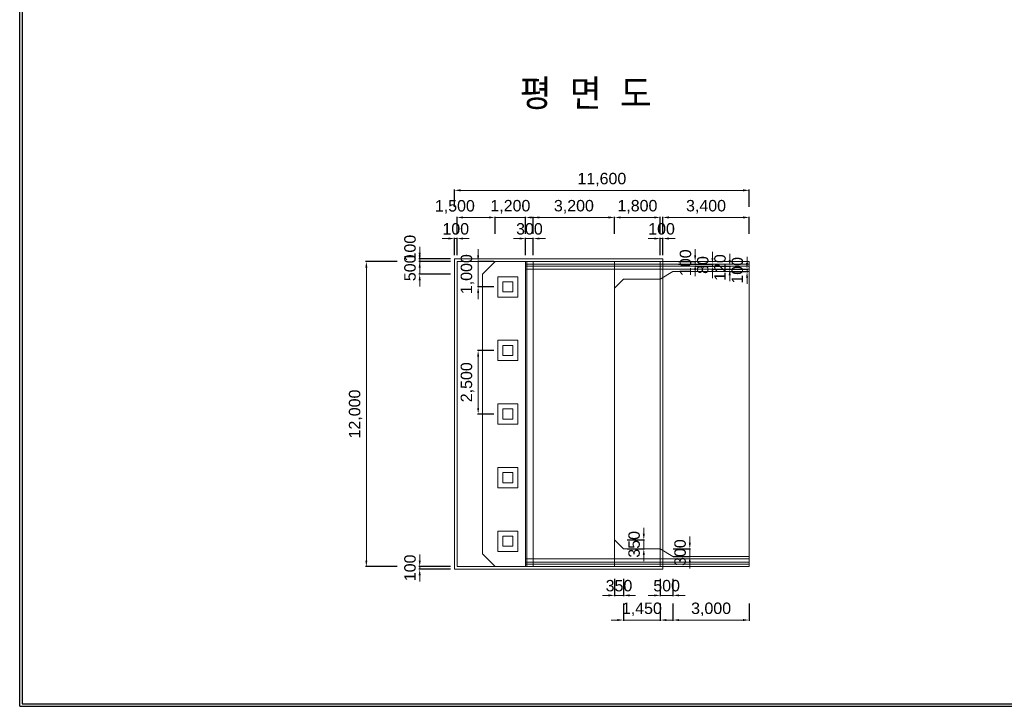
# Model space of a CAD drawing. Header units: metres. Extents: x -5059821 to -4982321, y -15782685 to -15728685.
# Tile 1 of 3: x -5059821 to -5021071, y -15782685 to -15755685. Entities that reach past the tile are written whole.
import ezdxf
from ezdxf.enums import TextEntityAlignment as Align

# ---------------------------------------------------------------- set-up
doc = ezdxf.new("R2010")
doc.units = ezdxf.units.M
doc.header["$MEASUREMENT"] = 0
doc.layers.get('Defpoints').update_dxf_attribs({"lineweight": 0})
for name, color, linetype, lineweight in [('A-DIM01', 1, 'Continuous', 0), ('Concrete', 4, 'Continuous', 0), ('Text', 3, 'Continuous', 0)]:
    doc.layers.add(name, color=color, linetype=linetype, lineweight=lineweight)
doc.styles.get("Standard").update_dxf_attribs({"font": 'txt', "height": 5})
doc.styles.add('style2', font='arial.ttf')
doc.styles.add('돋움', font='txt')
doc.dimstyles.new('DIM01', dxfattribs={"dimtxt": 3.5, "dimasz": 0.8, "dimexe": 2, "dimexo": 10, "dimgap": 1.25, "dimtad": 1, "dimdec": 0, "dimzin": 0, "dimtxsty": '돋움', "dimcen": 0.09, "dimclrd": 1, "dimclre": 1, "dimclrt": 256, "dimadec": 0, "dimazin": 0, "dimtfac": 0.072, "dimtdec": 0, "dimtix": 1, "dimtmove": 2, "dimatfit": 3, "dimfxl": 1, "dimtolj": 1, "dimtzin": 0, "dimlwd": -1, "dimarcsym": 0})

# ---------------------------------------------------------------- blocks, each defined once
blk = doc.blocks.new('*D165')
at = {"layer": 'A-DIM01', "color": 1}
for p, q in [((-5044078, -15764852), (-5044078, -15764612)), ((-5044078, -15765092), (-5044078, -15765192)), ((-5044078, -15765432), (-5044078, -15765672))]:
    blk.add_line(p, q, dxfattribs=at)
at = {"layer": 'A-DIM01', "color": 1, "lineweight": -2}
for p, q in [((-5042860, -15765092), (-5044108, -15765092)), ((-5042860, -15765192), (-5044108, -15765192))]:
    blk.add_line(p, q, dxfattribs=at)
at = {"layer": 'A-DIM01', "color": 1}
for points in [[(-5044118, -15764852), (-5044038, -15764852), (-5044078, -15765092)], [(-5044118, -15765432), (-5044038, -15765432), (-5044078, -15765192)]]:
    blk.add_solid(points, dxfattribs=at)
at = {"layer": 'Defpoints', "color": 0}
for p in [(-5044078, -15765192), (-5042710, -15765092), (-5042710, -15765192)]:
    blk.add_point(p, dxfattribs=at)
at = {"layer": 'A-DIM01', "color": 7, "insert": (-5044458, -15764669), "char_height": 450, "attachment_point": 5, "rotation": 90, "style": 'style2'}
blk.add_mtext('\\A1;100', dxfattribs=at)
blk = doc.blocks.new('*D167')
at = {"layer": 'A-DIM01', "color": 1}
for p, q in [((-5044078, -15764952), (-5044078, -15764712)), ((-5044078, -15765192), (-5044078, -15765692)), ((-5044078, -15765932), (-5044078, -15766172))]:
    blk.add_line(p, q, dxfattribs=at)
at = {"layer": 'A-DIM01', "color": 1, "lineweight": -2}
for p, q in [((-5042860, -15765192), (-5044108, -15765192)), ((-5042860, -15765692), (-5044108, -15765692))]:
    blk.add_line(p, q, dxfattribs=at)
at = {"layer": 'A-DIM01', "color": 1}
for points in [[(-5044118, -15764952), (-5044038, -15764952), (-5044078, -15765192)], [(-5044118, -15765932), (-5044038, -15765932), (-5044078, -15765692)]]:
    blk.add_solid(points, dxfattribs=at)
at = {"layer": 'Defpoints', "color": 0}
for p in [(-5042710, -15765192), (-5044078, -15765692), (-5042710, -15765692)]:
    blk.add_point(p, dxfattribs=at)
at = {"layer": 'A-DIM01', "color": 7, "insert": (-5044458, -15765442), "char_height": 450, "attachment_point": 5, "rotation": 90, "style": 'style2'}
blk.add_mtext('\\A1;500', dxfattribs=at)
blk = doc.blocks.new('*D169')
at = {"layer": 'A-DIM01', "color": 1, "lineweight": -2}
for p, q in [((-5044960, -15765192), (-5046208, -15765192)), ((-5044960, -15777192), (-5046208, -15777192))]:
    blk.add_line(p, q, dxfattribs=at)
at = {"layer": 'A-DIM01', "color": 1}
blk.add_line((-5046178, -15765432), (-5046178, -15776952), dxfattribs=at)
for points in [[(-5046218, -15765432), (-5046138, -15765432), (-5046178, -15765192)], [(-5046218, -15776952), (-5046138, -15776952), (-5046178, -15777192)]]:
    blk.add_solid(points, dxfattribs=at)
at = {"layer": 'Defpoints', "color": 0}
for p in [(-5044810, -15765192), (-5046178, -15777192), (-5044810, -15777192)]:
    blk.add_point(p, dxfattribs=at)
at = {"layer": 'A-DIM01', "color": 7, "insert": (-5046599, -15771192), "char_height": 450, "attachment_point": 5, "rotation": 90, "style": 'style2'}
blk.add_mtext('\\A1;12,000', dxfattribs=at)
blk = doc.blocks.new('*D171')
at = {"layer": 'A-DIM01', "color": 1}
for p, q in [((-5041778, -15764952), (-5041778, -15764712)), ((-5041778, -15765192), (-5041778, -15766192)), ((-5041778, -15766432), (-5041778, -15766672))]:
    blk.add_line(p, q, dxfattribs=at)
at = {"layer": 'A-DIM01', "color": 1, "lineweight": -2}
for p, q in [((-5041160, -15765192), (-5041808, -15765192)), ((-5041160, -15766192), (-5041808, -15766192))]:
    blk.add_line(p, q, dxfattribs=at)
at = {"layer": 'A-DIM01', "color": 1}
for points in [[(-5041818, -15764952), (-5041738, -15764952), (-5041778, -15765192)], [(-5041818, -15766432), (-5041738, -15766432), (-5041778, -15766192)]]:
    blk.add_solid(points, dxfattribs=at)
at = {"layer": 'Defpoints', "color": 0}
for p in [(-5041010, -15765192), (-5041778, -15766192), (-5041010, -15766192)]:
    blk.add_point(p, dxfattribs=at)
at = {"layer": 'A-DIM01', "color": 7, "insert": (-5042199, -15765692), "char_height": 450, "attachment_point": 5, "rotation": 90, "style": 'style2'}
blk.add_mtext('\\A1;1,000', dxfattribs=at)
blk = doc.blocks.new('*D173')
at = {"layer": 'A-DIM01', "color": 1, "lineweight": -2}
for p, q in [((-5041160, -15768692), (-5041808, -15768692)), ((-5041160, -15771192), (-5041808, -15771192))]:
    blk.add_line(p, q, dxfattribs=at)
at = {"layer": 'A-DIM01', "color": 1}
blk.add_line((-5041778, -15768932), (-5041778, -15770952), dxfattribs=at)
for points in [[(-5041818, -15768932), (-5041738, -15768932), (-5041778, -15768692)], [(-5041818, -15770952), (-5041738, -15770952), (-5041778, -15771192)]]:
    blk.add_solid(points, dxfattribs=at)
at = {"layer": 'Defpoints', "color": 0}
for p in [(-5041010, -15768692), (-5041778, -15771192), (-5041010, -15771192)]:
    blk.add_point(p, dxfattribs=at)
at = {"layer": 'A-DIM01', "color": 7, "insert": (-5042199, -15769942), "char_height": 450, "attachment_point": 5, "rotation": 90, "style": 'style2'}
blk.add_mtext('\\A1;2,500', dxfattribs=at)
blk = doc.blocks.new('*D175')
at = {"layer": 'A-DIM01', "color": 1, "lineweight": -2}
for p, q in [((-5042710, -15764942), (-5042710, -15764261)), ((-5042610, -15764942), (-5042610, -15764261))]:
    blk.add_line(p, q, dxfattribs=at)
at = {"layer": 'A-DIM01', "color": 1}
for p, q in [((-5042950, -15764291), (-5043190, -15764291)), ((-5042610, -15764291), (-5042710, -15764291)), ((-5042370, -15764291), (-5042130, -15764291))]:
    blk.add_line(p, q, dxfattribs=at)
for points in [[(-5042950, -15764251), (-5042950, -15764331), (-5042710, -15764291)], [(-5042370, -15764251), (-5042370, -15764331), (-5042610, -15764291)]]:
    blk.add_solid(points, dxfattribs=at)
at = {"layer": 'Defpoints', "color": 0}
for p in [(-5042710, -15764291), (-5042710, -15765092), (-5042610, -15765092)]:
    blk.add_point(p, dxfattribs=at)
at = {"layer": 'A-DIM01', "color": 7, "insert": (-5042660, -15763912), "char_height": 450, "attachment_point": 5, "style": 'style2'}
blk.add_mtext('\\A1;100', dxfattribs=at)
blk = doc.blocks.new('*D177')
at = {"layer": 'A-DIM01', "color": 1, "lineweight": -2}
for p, q in [((-5042610, -15764111), (-5042610, -15763431)), ((-5041110, -15764111), (-5041110, -15763431))]:
    blk.add_line(p, q, dxfattribs=at)
at = {"layer": 'A-DIM01', "color": 1}
blk.add_line((-5041350, -15763461), (-5042370, -15763461), dxfattribs=at)
for points in [[(-5042370, -15763421), (-5042370, -15763501), (-5042610, -15763461)], [(-5041350, -15763421), (-5041350, -15763501), (-5041110, -15763461)]]:
    blk.add_solid(points, dxfattribs=at)
at = {"layer": 'Defpoints', "color": 0}
for p in [(-5042610, -15763461), (-5042610, -15764261), (-5041110, -15764261)]:
    blk.add_point(p, dxfattribs=at)
at = {"layer": 'A-DIM01', "color": 7, "insert": (-5042695, -15763045), "char_height": 450, "attachment_point": 5, "style": 'style2'}
blk.add_mtext('\\A1;1,500', dxfattribs=at)
blk = doc.blocks.new('*D179')
at = {"layer": 'A-DIM01', "color": 1}
for p, q in [((-5041350, -15763461), (-5041590, -15763461)), ((-5039910, -15763461), (-5041110, -15763461)), ((-5039670, -15763461), (-5039430, -15763461))]:
    blk.add_line(p, q, dxfattribs=at)
at = {"layer": 'A-DIM01', "color": 1, "lineweight": -2}
for p, q in [((-5041110, -15764111), (-5041110, -15763431)), ((-5039910, -15764111), (-5039910, -15763431))]:
    blk.add_line(p, q, dxfattribs=at)
at = {"layer": 'A-DIM01', "color": 1}
for points in [[(-5041350, -15763421), (-5041350, -15763501), (-5041110, -15763461)], [(-5039670, -15763421), (-5039670, -15763501), (-5039910, -15763461)]]:
    blk.add_solid(points, dxfattribs=at)
at = {"layer": 'Defpoints', "color": 0}
for p in [(-5041110, -15763461), (-5041110, -15764261), (-5039910, -15764261)]:
    blk.add_point(p, dxfattribs=at)
at = {"layer": 'A-DIM01', "color": 7, "insert": (-5040510, -15763040), "char_height": 450, "attachment_point": 5, "style": 'style2'}
blk.add_mtext('\\A1;1,200', dxfattribs=at)
blk = doc.blocks.new('*D181')
at = {"layer": 'A-DIM01', "color": 1, "lineweight": -2}
for p, q in [((-5039910, -15764942), (-5039910, -15764261)), ((-5039610, -15764942), (-5039610, -15764261))]:
    blk.add_line(p, q, dxfattribs=at)
at = {"layer": 'A-DIM01', "color": 1}
for p, q in [((-5040150, -15764291), (-5040390, -15764291)), ((-5039610, -15764291), (-5039910, -15764291)), ((-5039370, -15764291), (-5039130, -15764291))]:
    blk.add_line(p, q, dxfattribs=at)
for points in [[(-5040150, -15764251), (-5040150, -15764331), (-5039910, -15764291)], [(-5039370, -15764251), (-5039370, -15764331), (-5039610, -15764291)]]:
    blk.add_solid(points, dxfattribs=at)
at = {"layer": 'Defpoints', "color": 0}
for p in [(-5039910, -15764291), (-5039910, -15765092), (-5039610, -15765092)]:
    blk.add_point(p, dxfattribs=at)
at = {"layer": 'A-DIM01', "color": 7, "insert": (-5039760, -15763912), "char_height": 450, "attachment_point": 5, "style": 'style2'}
blk.add_mtext('\\A1;300', dxfattribs=at)
blk = doc.blocks.new('*D183')
at = {"layer": 'A-DIM01', "color": 1, "lineweight": -2}
for p, q in [((-5039610, -15764111), (-5039610, -15763431)), ((-5036410, -15764111), (-5036410, -15763431))]:
    blk.add_line(p, q, dxfattribs=at)
at = {"layer": 'A-DIM01', "color": 1}
blk.add_line((-5036650, -15763461), (-5039370, -15763461), dxfattribs=at)
for points in [[(-5039370, -15763421), (-5039370, -15763501), (-5039610, -15763461)], [(-5036650, -15763421), (-5036650, -15763501), (-5036410, -15763461)]]:
    blk.add_solid(points, dxfattribs=at)
at = {"layer": 'Defpoints', "color": 0}
for p in [(-5039610, -15763461), (-5039610, -15764261), (-5036410, -15764261)]:
    blk.add_point(p, dxfattribs=at)
at = {"layer": 'A-DIM01', "color": 7, "insert": (-5038010, -15763040), "char_height": 450, "attachment_point": 5, "style": 'style2'}
blk.add_mtext('\\A1;3,200', dxfattribs=at)
blk = doc.blocks.new('*D185')
at = {"layer": 'A-DIM01', "color": 1, "lineweight": -2}
for p, q in [((-5036410, -15764111), (-5036410, -15763431)), ((-5034610, -15764111), (-5034610, -15763431))]:
    blk.add_line(p, q, dxfattribs=at)
at = {"layer": 'A-DIM01', "color": 1}
blk.add_line((-5034850, -15763461), (-5036170, -15763461), dxfattribs=at)
for points in [[(-5036170, -15763421), (-5036170, -15763501), (-5036410, -15763461)], [(-5034850, -15763421), (-5034850, -15763501), (-5034610, -15763461)]]:
    blk.add_solid(points, dxfattribs=at)
at = {"layer": 'Defpoints', "color": 0}
for p in [(-5036410, -15763461), (-5036410, -15764261), (-5034610, -15764261)]:
    blk.add_point(p, dxfattribs=at)
at = {"layer": 'A-DIM01', "color": 7, "insert": (-5035510, -15763040), "char_height": 450, "attachment_point": 5, "style": 'style2'}
blk.add_mtext('\\A1;1,800', dxfattribs=at)
blk = doc.blocks.new('*D187')
at = {"layer": 'A-DIM01', "color": 1, "lineweight": -2}
for p, q in [((-5034610, -15764942), (-5034610, -15764261)), ((-5034510, -15764942), (-5034510, -15764261))]:
    blk.add_line(p, q, dxfattribs=at)
at = {"layer": 'A-DIM01', "color": 1}
for p, q in [((-5034850, -15764291), (-5035090, -15764291)), ((-5034510, -15764291), (-5034610, -15764291)), ((-5034270, -15764291), (-5034030, -15764291))]:
    blk.add_line(p, q, dxfattribs=at)
for points in [[(-5034850, -15764251), (-5034850, -15764331), (-5034610, -15764291)], [(-5034270, -15764251), (-5034270, -15764331), (-5034510, -15764291)]]:
    blk.add_solid(points, dxfattribs=at)
at = {"layer": 'Defpoints', "color": 0}
for p in [(-5034610, -15764291), (-5034610, -15765092), (-5034510, -15765092)]:
    blk.add_point(p, dxfattribs=at)
at = {"layer": 'A-DIM01', "color": 7, "insert": (-5034560, -15763912), "char_height": 450, "attachment_point": 5, "style": 'style2'}
blk.add_mtext('\\A1;100', dxfattribs=at)
blk = doc.blocks.new('*D189')
at = {"layer": 'A-DIM01', "color": 1, "lineweight": -2}
for p, q in [((-5034510, -15764111), (-5034510, -15763431)), ((-5031110, -15764111), (-5031110, -15763431))]:
    blk.add_line(p, q, dxfattribs=at)
at = {"layer": 'A-DIM01', "color": 1}
blk.add_line((-5031350, -15763461), (-5034270, -15763461), dxfattribs=at)
for points in [[(-5034270, -15763421), (-5034270, -15763501), (-5034510, -15763461)], [(-5031350, -15763421), (-5031350, -15763501), (-5031110, -15763461)]]:
    blk.add_solid(points, dxfattribs=at)
at = {"layer": 'Defpoints', "color": 0}
for p in [(-5034510, -15763461), (-5034510, -15764261), (-5031110, -15764261)]:
    blk.add_point(p, dxfattribs=at)
at = {"layer": 'A-DIM01', "color": 7, "insert": (-5032810, -15763040), "char_height": 450, "attachment_point": 5, "style": 'style2'}
blk.add_mtext('\\A1;3,400', dxfattribs=at)
blk = doc.blocks.new('*D191')
at = {"layer": 'A-DIM01', "color": 1, "lineweight": -2}
for p, q in [((-5042710, -15763045), (-5042710, -15762365)), ((-5031110, -15763045), (-5031110, -15762365))]:
    blk.add_line(p, q, dxfattribs=at)
at = {"layer": 'A-DIM01', "color": 1}
blk.add_line((-5031350, -15762395), (-5042470, -15762395), dxfattribs=at)
for points in [[(-5042470, -15762355), (-5042470, -15762435), (-5042710, -15762395)], [(-5031350, -15762355), (-5031350, -15762435), (-5031110, -15762395)]]:
    blk.add_solid(points, dxfattribs=at)
at = {"layer": 'Defpoints', "color": 0}
for p in [(-5042710, -15762395), (-5042710, -15763195), (-5031110, -15763195)]:
    blk.add_point(p, dxfattribs=at)
at = {"layer": 'A-DIM01', "color": 7, "insert": (-5036910, -15761974), "char_height": 450, "attachment_point": 5, "style": 'style2'}
blk.add_mtext('\\A1;11,600', dxfattribs=at)
blk = doc.blocks.new('*D193')
at = {"layer": 'A-DIM01', "color": 1}
for p, q in [((-5044078, -15776952), (-5044078, -15776712)), ((-5044078, -15777192), (-5044078, -15777292)), ((-5044078, -15777532), (-5044078, -15777772))]:
    blk.add_line(p, q, dxfattribs=at)
at = {"layer": 'A-DIM01', "color": 1, "lineweight": -2}
for p, q in [((-5042860, -15777192), (-5044108, -15777192)), ((-5042860, -15777292), (-5044108, -15777292))]:
    blk.add_line(p, q, dxfattribs=at)
at = {"layer": 'A-DIM01', "color": 1}
for points in [[(-5044118, -15776952), (-5044038, -15776952), (-5044078, -15777192)], [(-5044118, -15777532), (-5044038, -15777532), (-5044078, -15777292)]]:
    blk.add_solid(points, dxfattribs=at)
at = {"layer": 'Defpoints', "color": 0}
for p in [(-5044078, -15777292), (-5042710, -15777192), (-5042710, -15777292)]:
    blk.add_point(p, dxfattribs=at)
at = {"layer": 'A-DIM01', "color": 7, "insert": (-5044458, -15777242), "char_height": 450, "attachment_point": 5, "rotation": 90, "style": 'style2'}
blk.add_mtext('\\A1;100', dxfattribs=at)
blk = doc.blocks.new('*D195')
at = {"layer": 'A-DIM01', "color": 1}
for p, q in [((-5033238, -15764952), (-5033238, -15764712)), ((-5033238, -15765292), (-5033238, -15765192)), ((-5033238, -15765532), (-5033238, -15765772))]:
    blk.add_line(p, q, dxfattribs=at)
at = {"layer": 'A-DIM01', "color": 1, "lineweight": -2}
for p, q in [((-5033889, -15765192), (-5033208, -15765192)), ((-5033889, -15765292), (-5033208, -15765292))]:
    blk.add_line(p, q, dxfattribs=at)
at = {"layer": 'A-DIM01', "color": 1}
for points in [[(-5033278, -15764952), (-5033198, -15764952), (-5033238, -15765192)], [(-5033278, -15765532), (-5033198, -15765532), (-5033238, -15765292)]]:
    blk.add_solid(points, dxfattribs=at)
at = {"layer": 'Defpoints', "color": 0}
for p in [(-5034039, -15765192), (-5034039, -15765292), (-5033238, -15765192)]:
    blk.add_point(p, dxfattribs=at)
at = {"layer": 'A-DIM01', "color": 7, "insert": (-5033618, -15765242), "char_height": 450, "attachment_point": 5, "rotation": 90, "style": 'style2'}
blk.add_mtext('\\A1;100', dxfattribs=at)
blk = doc.blocks.new('*D197')
at = {"layer": 'A-DIM01', "color": 1}
for p, q in [((-5032558, -15765052), (-5032558, -15764812)), ((-5032558, -15765372), (-5032558, -15765292)), ((-5032558, -15765612), (-5032558, -15765852))]:
    blk.add_line(p, q, dxfattribs=at)
at = {"layer": 'A-DIM01', "color": 1, "lineweight": -2}
for p, q in [((-5033208, -15765292), (-5032528, -15765292)), ((-5033208, -15765372), (-5032528, -15765372))]:
    blk.add_line(p, q, dxfattribs=at)
at = {"layer": 'A-DIM01', "color": 1}
for points in [[(-5032598, -15765052), (-5032518, -15765052), (-5032558, -15765292)], [(-5032598, -15765612), (-5032518, -15765612), (-5032558, -15765372)]]:
    blk.add_solid(points, dxfattribs=at)
at = {"layer": 'Defpoints', "color": 0}
for p in [(-5033358, -15765292), (-5033358, -15765372), (-5032558, -15765292)]:
    blk.add_point(p, dxfattribs=at)
at = {"layer": 'A-DIM01', "color": 7, "insert": (-5032937, -15765332), "char_height": 450, "attachment_point": 5, "rotation": 90, "style": 'style2'}
blk.add_mtext('\\A1;80', dxfattribs=at)
blk = doc.blocks.new('*D199')
at = {"layer": 'A-DIM01', "color": 1}
for p, q in [((-5031877, -15765132), (-5031877, -15764892)), ((-5031877, -15765492), (-5031877, -15765372)), ((-5031877, -15765732), (-5031877, -15765972))]:
    blk.add_line(p, q, dxfattribs=at)
at = {"layer": 'A-DIM01', "color": 1, "lineweight": -2}
for p, q in [((-5032528, -15765372), (-5031847, -15765372)), ((-5032528, -15765492), (-5031847, -15765492))]:
    blk.add_line(p, q, dxfattribs=at)
at = {"layer": 'A-DIM01', "color": 1}
for points in [[(-5031917, -15765132), (-5031837, -15765132), (-5031877, -15765372)], [(-5031917, -15765732), (-5031837, -15765732), (-5031877, -15765492)]]:
    blk.add_solid(points, dxfattribs=at)
at = {"layer": 'Defpoints', "color": 0}
for p in [(-5032678, -15765372), (-5031877, -15765372), (-5032678, -15765492)]:
    blk.add_point(p, dxfattribs=at)
at = {"layer": 'A-DIM01', "color": 7, "insert": (-5032257, -15765432), "char_height": 450, "attachment_point": 5, "rotation": 90, "style": 'style2'}
blk.add_mtext('\\A1;120', dxfattribs=at)
blk = doc.blocks.new('*D201')
at = {"layer": 'A-DIM01', "color": 1}
for p, q in [((-5031196, -15765252), (-5031196, -15765012)), ((-5031196, -15765592), (-5031196, -15765492)), ((-5031196, -15765832), (-5031196, -15766072))]:
    blk.add_line(p, q, dxfattribs=at)
at = {"layer": 'A-DIM01', "color": 1, "lineweight": -2}
for p, q in [((-5031847, -15765492), (-5031166, -15765492)), ((-5031847, -15765592), (-5031166, -15765592))]:
    blk.add_line(p, q, dxfattribs=at)
at = {"layer": 'A-DIM01', "color": 1}
for points in [[(-5031236, -15765252), (-5031156, -15765252), (-5031196, -15765492)], [(-5031236, -15765832), (-5031156, -15765832), (-5031196, -15765592)]]:
    blk.add_solid(points, dxfattribs=at)
at = {"layer": 'Defpoints', "color": 0}
for p in [(-5031997, -15765492), (-5031997, -15765592), (-5031196, -15765492)]:
    blk.add_point(p, dxfattribs=at)
at = {"layer": 'A-DIM01', "color": 7, "insert": (-5031576, -15765542), "char_height": 450, "attachment_point": 5, "rotation": 90, "style": 'style2'}
blk.add_mtext('\\A1;100', dxfattribs=at)
blk = doc.blocks.new('*D203')
at = {"layer": 'A-DIM01', "color": 1}
for p, q in [((-5033449, -15776252), (-5033449, -15776012)), ((-5033449, -15776792), (-5033449, -15776492)), ((-5033449, -15777032), (-5033449, -15777272))]:
    blk.add_line(p, q, dxfattribs=at)
at = {"layer": 'A-DIM01', "color": 1, "lineweight": -2}
for p, q in [((-5034099, -15776492), (-5033419, -15776492)), ((-5034099, -15776792), (-5033419, -15776792))]:
    blk.add_line(p, q, dxfattribs=at)
at = {"layer": 'A-DIM01', "color": 1}
for points in [[(-5033489, -15776252), (-5033409, -15776252), (-5033449, -15776492)], [(-5033489, -15777032), (-5033409, -15777032), (-5033449, -15776792)]]:
    blk.add_solid(points, dxfattribs=at)
at = {"layer": 'Defpoints', "color": 0}
for p in [(-5034249, -15776492), (-5033449, -15776492), (-5034249, -15776792)]:
    blk.add_point(p, dxfattribs=at)
at = {"layer": 'A-DIM01', "color": 7, "insert": (-5033829, -15776642), "char_height": 450, "attachment_point": 5, "rotation": 90, "style": 'style2'}
blk.add_mtext('\\A1;300', dxfattribs=at)
blk = doc.blocks.new('*D205')
at = {"layer": 'A-DIM01', "color": 1}
for p, q in [((-5035259, -15775902), (-5035259, -15775662)), ((-5035259, -15776492), (-5035259, -15776142)), ((-5035259, -15776732), (-5035259, -15776972))]:
    blk.add_line(p, q, dxfattribs=at)
at = {"layer": 'A-DIM01', "color": 1, "lineweight": -2}
for p, q in [((-5035910, -15776142), (-5035229, -15776142)), ((-5035910, -15776492), (-5035229, -15776492))]:
    blk.add_line(p, q, dxfattribs=at)
at = {"layer": 'A-DIM01', "color": 1}
for points in [[(-5035299, -15775902), (-5035219, -15775902), (-5035259, -15776142)], [(-5035299, -15776732), (-5035219, -15776732), (-5035259, -15776492)]]:
    blk.add_solid(points, dxfattribs=at)
at = {"layer": 'Defpoints', "color": 0}
for p in [(-5036060, -15776142), (-5035259, -15776142), (-5036060, -15776492)]:
    blk.add_point(p, dxfattribs=at)
at = {"layer": 'A-DIM01', "color": 7, "insert": (-5035639, -15776317), "char_height": 450, "attachment_point": 5, "rotation": 90, "style": 'style2'}
blk.add_mtext('\\A1;350', dxfattribs=at)
blk = doc.blocks.new('*D207')
at = {"layer": 'A-DIM01', "color": 1, "lineweight": -2}
for p, q in [((-5036410, -15777673), (-5036410, -15778354)), ((-5036060, -15777673), (-5036060, -15778354))]:
    blk.add_line(p, q, dxfattribs=at)
at = {"layer": 'A-DIM01', "color": 1}
for p, q in [((-5036650, -15778324), (-5036890, -15778324)), ((-5036410, -15778324), (-5036060, -15778324)), ((-5035820, -15778324), (-5035580, -15778324))]:
    blk.add_line(p, q, dxfattribs=at)
for points in [[(-5036650, -15778284), (-5036650, -15778364), (-5036410, -15778324)], [(-5035820, -15778284), (-5035820, -15778364), (-5036060, -15778324)]]:
    blk.add_solid(points, dxfattribs=at)
at = {"layer": 'Defpoints', "color": 0}
for p in [(-5036410, -15777523), (-5036060, -15777523), (-5036060, -15778324)]:
    blk.add_point(p, dxfattribs=at)
at = {"layer": 'A-DIM01', "color": 7, "insert": (-5036235, -15777944), "char_height": 450, "attachment_point": 5, "style": 'style2'}
blk.add_mtext('\\A1;350', dxfattribs=at)
blk = doc.blocks.new('*D209')
at = {"layer": 'A-DIM01', "color": 1, "lineweight": -2}
for p, q in [((-5036060, -15778642), (-5036060, -15779323)), ((-5034610, -15778642), (-5034610, -15779323))]:
    blk.add_line(p, q, dxfattribs=at)
at = {"layer": 'A-DIM01', "color": 1}
for p, q in [((-5036300, -15779293), (-5036540, -15779293)), ((-5036060, -15779293), (-5034610, -15779293)), ((-5034370, -15779293), (-5034130, -15779293))]:
    blk.add_line(p, q, dxfattribs=at)
for points in [[(-5036300, -15779253), (-5036300, -15779333), (-5036060, -15779293)], [(-5034370, -15779253), (-5034370, -15779333), (-5034610, -15779293)]]:
    blk.add_solid(points, dxfattribs=at)
at = {"layer": 'Defpoints', "color": 0}
for p in [(-5036060, -15778492), (-5034610, -15778492), (-5034610, -15779293)]:
    blk.add_point(p, dxfattribs=at)
at = {"layer": 'A-DIM01', "color": 7, "insert": (-5035335, -15778872), "char_height": 450, "attachment_point": 5, "style": 'style2'}
blk.add_mtext('\\A1;1,450', dxfattribs=at)
blk = doc.blocks.new('*D211')
at = {"layer": 'A-DIM01', "color": 1, "lineweight": -2}
for p, q in [((-5034110, -15778642), (-5034110, -15779323)), ((-5031110, -15778642), (-5031110, -15779323))]:
    blk.add_line(p, q, dxfattribs=at)
at = {"layer": 'A-DIM01', "color": 1}
blk.add_line((-5033870, -15779293), (-5031350, -15779293), dxfattribs=at)
for points in [[(-5033870, -15779253), (-5033870, -15779333), (-5034110, -15779293)], [(-5031350, -15779253), (-5031350, -15779333), (-5031110, -15779293)]]:
    blk.add_solid(points, dxfattribs=at)
at = {"layer": 'Defpoints', "color": 0}
for p in [(-5034110, -15778492), (-5031110, -15778492), (-5031110, -15779293)]:
    blk.add_point(p, dxfattribs=at)
at = {"layer": 'A-DIM01', "color": 7, "insert": (-5032610, -15778872), "char_height": 450, "attachment_point": 5, "style": 'style2'}
blk.add_mtext('\\A1;3,000', dxfattribs=at)
blk = doc.blocks.new('*D213')
at = {"layer": 'A-DIM01', "color": 1, "lineweight": -2}
for p, q in [((-5034610, -15777673), (-5034610, -15778354)), ((-5034110, -15777673), (-5034110, -15778354))]:
    blk.add_line(p, q, dxfattribs=at)
at = {"layer": 'A-DIM01', "color": 1}
for p, q in [((-5034850, -15778324), (-5035090, -15778324)), ((-5034610, -15778324), (-5034110, -15778324)), ((-5033870, -15778324), (-5033630, -15778324))]:
    blk.add_line(p, q, dxfattribs=at)
for points in [[(-5034850, -15778284), (-5034850, -15778364), (-5034610, -15778324)], [(-5033870, -15778284), (-5033870, -15778364), (-5034110, -15778324)]]:
    blk.add_solid(points, dxfattribs=at)
at = {"layer": 'Defpoints', "color": 0}
for p in [(-5034610, -15777523), (-5034110, -15777523), (-5034110, -15778324)]:
    blk.add_point(p, dxfattribs=at)
at = {"layer": 'A-DIM01', "color": 7, "insert": (-5034360, -15777944), "char_height": 450, "attachment_point": 5, "style": 'style2'}
blk.add_mtext('\\A1;500', dxfattribs=at)

msp = doc.modelspace()

# ---------------------------------------------------------------- linework, layer by layer
for p, q in [((-5059820.9, -15782685), (-5059820.9, -15728685)), ((-5059720.9, -15728785), (-5059720.9, -15782585)), ((-5059820.9, -15782685), (-4982320.9, -15782685)), ((-5059720.9, -15782585), (-4982420.9, -15782585))]:
    msp.add_line(p, q)
at = {"layer": 'Concrete', "linetype": 'Continuous', "lineweight": 0}
for p, q in [((-5042609.9, -15765192.1), (-5041609.9, -15765192.1)), ((-5041609.9, -15765192.1), (-5041109.9, -15765192.1)), ((-5041109.9, -15765192.1), (-5039909.9, -15765192.1)), ((-5039909.9, -15765192.1), (-5039909.9, -15765292.1)), ((-5039909.9, -15765292.1), (-5039909.9, -15771192.1)), ((-5039859.9, -15765092.1), (-5039609.9, -15765092.1)), ((-5039859.9, -15765192.1), (-5039609.9, -15765192.1)), ((-5039609.9, -15765092.1), (-5036409.9, -15765092.1)), ((-5039609.9, -15765192.1), (-5036409.9, -15765192.1)), ((-5036409.9, -15765092.1), (-5034609.9, -15765092.1)), ((-5036409.9, -15777192.1), (-5036409.9, -15765192.1)), ((-5036409.9, -15765192.1), (-5034609.9, -15765192.1)), ((-5034609.9, -15765192.1), (-5034609.9, -15777192.1)), ((-5034609.9, -15765192.1), (-5031109.9, -15765192.1)), ((-5034609.9, -15765292.1), (-5031109.9, -15765292.1)), ((-5034609.9, -15765372.1), (-5031109.9, -15765372.1)), ((-5031109.9, -15765192.1), (-5031109.9, -15765492.1)), ((-5034609.9, -15765492.1), (-5031109.9, -15765492.1)), ((-5031109.9, -15771192.1), (-5031109.9, -15765492.1)), ((-5039909.9, -15771192.1), (-5039909.9, -15776892.1)), ((-5031109.9, -15777192.1), (-5031109.9, -15771192.1)), ((-5039909.9, -15776892.1), (-5039909.9, -15777012.1)), ((-5039909.9, -15777012.1), (-5039909.9, -15777192.1)), ((-5034509.9, -15776892.1), (-5031109.9, -15776892.1)), ((-5034509.9, -15777012.1), (-5031109.9, -15777012.1)), ((-5041109.9, -15777192.1), (-5039909.9, -15777192.1)), ((-5039909.9, -15777192.1), (-5039859.9, -15777192.1)), ((-5039609.9, -15777192.1), (-5036409.9, -15777192.1)), ((-5036409.9, -15777192.1), (-5034609.9, -15777192.1)), ((-5034509.9, -15777092.1), (-5031109.9, -15777092.1)), ((-5034509.9, -15777192.1), (-5031109.9, -15777192.1))]:
    msp.add_line(p, q, dxfattribs=at)
at = {"layer": 'Concrete', "linetype": 'Continuous', "lineweight": 0, "flags": 128}
for points in [[(-5034509.9, -15777092.1), (-5034509.9, -15777292.1), (-5042709.9, -15777292.1), (-5042709.9, -15765092.1), (-5034509.9, -15765092.1), (-5034509.9, -15777092.1)], [(-5042609.9, -15765192.1), (-5042609.9, -15777192.1), (-5041109.9, -15777192.1)], [(-5041109.9, -15765192.1), (-5041609.9, -15765692.1), (-5041609.9, -15776692.1), (-5041109.9, -15777192.1)], [(-5034609.9, -15765092.1), (-5039909.9, -15765092.1)], [(-5034609.9, -15765092.1), (-5039909.9, -15765092.1)], [(-5034609.9, -15765092.1), (-5039909.9, -15765092.1)], [(-5039909.9, -15765192.1), (-5039859.9, -15765192.1), (-5039859.9, -15777192.1)], [(-5039909.9, -15765292.1), (-5038491.8, -15765292.1)], [(-5039909.9, -15765372.1), (-5034609.9, -15765372.1)], [(-5039859.9, -15777192.1), (-5039609.9, -15777192.1), (-5039609.9, -15765192.1)], [(-5038491.8, -15765292.1), (-5037023.7, -15765292.1)], [(-5037023.7, -15765292.1), (-5034609.9, -15765292.1)], [(-5039909.9, -15765492.1), (-5034609.9, -15765492.1)], [(-5031109.9, -15765592.1), (-5034109.9, -15765592.1), (-5034609.9, -15765892.1), (-5036059.9, -15765892.1), (-5036409.9, -15766242.1)], [(-5036409.9, -15776142.1), (-5036059.9, -15776492.1), (-5034609.9, -15776492.1), (-5034109.9, -15776792.1), (-5031109.9, -15776792.1)], [(-5039909.9, -15776892.1), (-5036757.6, -15776892.1)], [(-5039909.9, -15777012.1), (-5036757.8, -15777012.1)], [(-5036757.8, -15777012.1), (-5034509.9, -15777012.1)], [(-5036757.6, -15776892.1), (-5034509.9, -15776892.1)], [(-5039909.9, -15777192.1), (-5039959.9, -15777192.1)], [(-5039909.9, -15777092.1), (-5034509.9, -15777092.1)], [(-5034609.9, -15777192.1), (-5034509.9, -15777192.1)]]:
    msp.add_lwpolyline(points, dxfattribs=at)
for points in [[(-5041009.9, -15765792.1), (-5041009.9, -15766592.1), (-5040209.9, -15766592.1), (-5040209.9, -15765792.1), (-5041009.9, -15765792.1)], [(-5040809.9, -15765992.1), (-5040809.9, -15766392.1), (-5040409.9, -15766392.1), (-5040409.9, -15765992.1), (-5040809.9, -15765992.1)], [(-5041009.9, -15768292.1), (-5041009.9, -15769092.1), (-5040209.9, -15769092.1), (-5040209.9, -15768292.1), (-5041009.9, -15768292.1)], [(-5040809.9, -15768492.1), (-5040809.9, -15768892.1), (-5040409.9, -15768892.1), (-5040409.9, -15768492.1), (-5040809.9, -15768492.1)], [(-5041009.9, -15770792.1), (-5041009.9, -15771592.1), (-5040209.9, -15771592.1), (-5040209.9, -15770792.1), (-5041009.9, -15770792.1)], [(-5040809.9, -15770992.1), (-5040809.9, -15771392.1), (-5040409.9, -15771392.1), (-5040409.9, -15770992.1), (-5040809.9, -15770992.1)], [(-5041009.9, -15773292.1), (-5041009.9, -15774092.1), (-5040209.9, -15774092.1), (-5040209.9, -15773292.1), (-5041009.9, -15773292.1)], [(-5040809.9, -15773492.1), (-5040809.9, -15773892.1), (-5040409.9, -15773892.1), (-5040409.9, -15773492.1), (-5040809.9, -15773492.1)], [(-5041009.9, -15775792.1), (-5041009.9, -15776592.1), (-5040209.9, -15776592.1), (-5040209.9, -15775792.1), (-5041009.9, -15775792.1)], [(-5040809.9, -15775992.1), (-5040809.9, -15776392.1), (-5040409.9, -15776392.1), (-5040409.9, -15775992.1), (-5040809.9, -15775992.1)]]:
    msp.add_lwpolyline(points, close=True, dxfattribs=at)

# ---------------------------------------------------------------- texts
at = {"layer": 'Text'}
msp.add_text('평 면 도', height=1050, rotation=359.93921, dxfattribs=at).set_placement((-5037544.2, -15759099.2), align=Align.CENTER)

# ---------------------------------------------------------------- dimensions: what is measured, and where the dimension line sits
at = {"layer": 'A-DIM01', "color": 1}
for base, p1, p2, angle, picture, middle in [((-5042709.9, -15762394.7), (-5031109.9, -15763195.4), (-5042709.9, -15763195.4), 180, '*D191', (-5036909.9, -15761974.3)), ((-5041109.9, -15763460.9), (-5039909.9, -15764261.5), (-5041109.9, -15764261.5), 180, '*D179', (-5040509.9, -15763040.4)), ((-5039609.9, -15763460.9), (-5036409.9, -15764261.5), (-5039609.9, -15764261.5), 180, '*D183', (-5038009.9, -15763040.4)), ((-5036409.9, -15763460.9), (-5034609.9, -15764261.5), (-5036409.9, -15764261.5), 180, '*D185', (-5035509.9, -15763040.4)), ((-5034509.9, -15763460.9), (-5031109.9, -15764261.5), (-5034509.9, -15764261.5), 180, '*D189', (-5032809.9, -15763040.4)), ((-5042709.9, -15764291.5), (-5042609.9, -15765092.1), (-5042709.9, -15765092.1), 180, '*D175', (-5042659.9, -15763911.7)), ((-5039909.9, -15764291.5), (-5039609.9, -15765092.1), (-5039909.9, -15765092.1), 180, '*D181', (-5039759.9, -15763911.6)), ((-5034609.9, -15764291.5), (-5034509.9, -15765092.1), (-5034609.9, -15765092.1), 180, '*D187', (-5034559.9, -15763911.7)), ((-5044078.3, -15765692.1), (-5042709.9, -15765192.1), (-5042709.9, -15765692.1), 270, '*D167', (-5044458, -15765442.1)), ((-5041778.3, -15766192.1), (-5041009.9, -15765192.1), (-5041009.9, -15766192.1), 270, '*D171', (-5042198.7, -15765692.1)), ((-5033238.3, -15765192.1), (-5034038.9, -15765292.1), (-5034038.9, -15765192.1), 90, '*D195', (-5033618, -15765242.1)), ((-5032557.6, -15765292.1), (-5033358.3, -15765372.1), (-5033358.3, -15765292.1), 90, '*D197', (-5032937.4, -15765332.1)), ((-5031877, -15765372.1), (-5032677.6, -15765492.1), (-5032677.6, -15765372.1), 90, '*D199', (-5032256.8, -15765432.1)), ((-5031196.4, -15765492.1), (-5031997, -15765592.1), (-5031997, -15765492.1), 90, '*D201', (-5031576.2, -15765542.1)), ((-5046178.3, -15777192.1), (-5044809.9, -15765192.1), (-5044809.9, -15777192.1), 270, '*D169', (-5046598.7, -15771192.1)), ((-5041778.3, -15771192.1), (-5041009.9, -15768692.1), (-5041009.9, -15771192.1), 270, '*D173', (-5042198.7, -15769942.1)), ((-5035259.2, -15776142.1), (-5036059.9, -15776492.1), (-5036059.9, -15776142.1), 90, '*D205', (-5035639.2, -15776317.1)), ((-5033448.7, -15776492.1), (-5034249.3, -15776792.1), (-5034249.3, -15776492.1), 90, '*D203', (-5033828.6, -15776642.1)), ((-5044078.3, -15777292.1), (-5042709.9, -15777192.1), (-5042709.9, -15777292.1), 270, '*D193', (-5044458, -15777242.1))]:
    dim = msp.add_linear_dim(base=base, p1=p1, p2=p2, angle=angle, dimstyle='DIM01', override={"dimscale": 30, "dimtxt": 15, "dimasz": 8, "dimexe": 1, "dimexo": 5, "dimgap": 5, "dimdsep": 46, "dimlunit": 6, "dimtxsty": 'style2', "dimclrt": 7}, dxfattribs=at)
    dim.commit()
    dim.dimension.update_dxf_attribs({"geometry": picture, "text_midpoint": middle})
for base, p1, p2, angle, picture, middle in [((-5042609.9, -15763460.9), (-5041109.9, -15764261.5), (-5042609.9, -15764261.5), 180, '*D177', (-5042694.8, -15763045.4)), ((-5044078.3, -15765192.1), (-5042709.9, -15765092.1), (-5042709.9, -15765192.1), 270, '*D165', (-5044458, -15764669.2))]:
    dim = msp.add_linear_dim(base=base, p1=p1, p2=p2, angle=angle, dimstyle='DIM01', override={"dimscale": 30, "dimtxt": 15, "dimasz": 8, "dimexe": 1, "dimexo": 5, "dimgap": 5, "dimdsep": 46, "dimlunit": 6, "dimtxsty": 'style2', "dimclrt": 7}, dxfattribs=at)
    dim.commit()
    dim.dimension.update_dxf_attribs({"geometry": picture, "text_midpoint": middle, "dimtype": 160})
for base, p1, p2, picture, middle in [((-5036059.9, -15778323.6), (-5036409.9, -15777523), (-5036059.9, -15777523), '*D207', (-5036234.9, -15777943.7)), ((-5034109.9, -15778323.6), (-5034609.9, -15777523), (-5034109.9, -15777523), '*D213', (-5034359.9, -15777943.9)), ((-5034609.9, -15779292.7), (-5036059.9, -15778492.1), (-5034609.9, -15778492.1), '*D209', (-5035334.9, -15778872.3)), ((-5031109.9, -15779292.7), (-5034109.9, -15778492.1), (-5031109.9, -15778492.1), '*D211', (-5032609.9, -15778872.3))]:
    dim = msp.add_linear_dim(base=base, p1=p1, p2=p2, dimstyle='DIM01', override={"dimscale": 30, "dimtxt": 15, "dimasz": 8, "dimexe": 1, "dimexo": 5, "dimgap": 5, "dimdsep": 46, "dimlunit": 6, "dimtxsty": 'style2', "dimclrt": 7}, dxfattribs=at)
    dim.commit()
    dim.dimension.update_dxf_attribs({"geometry": picture, "text_midpoint": middle})

doc.saveas('drawing.dxf')
